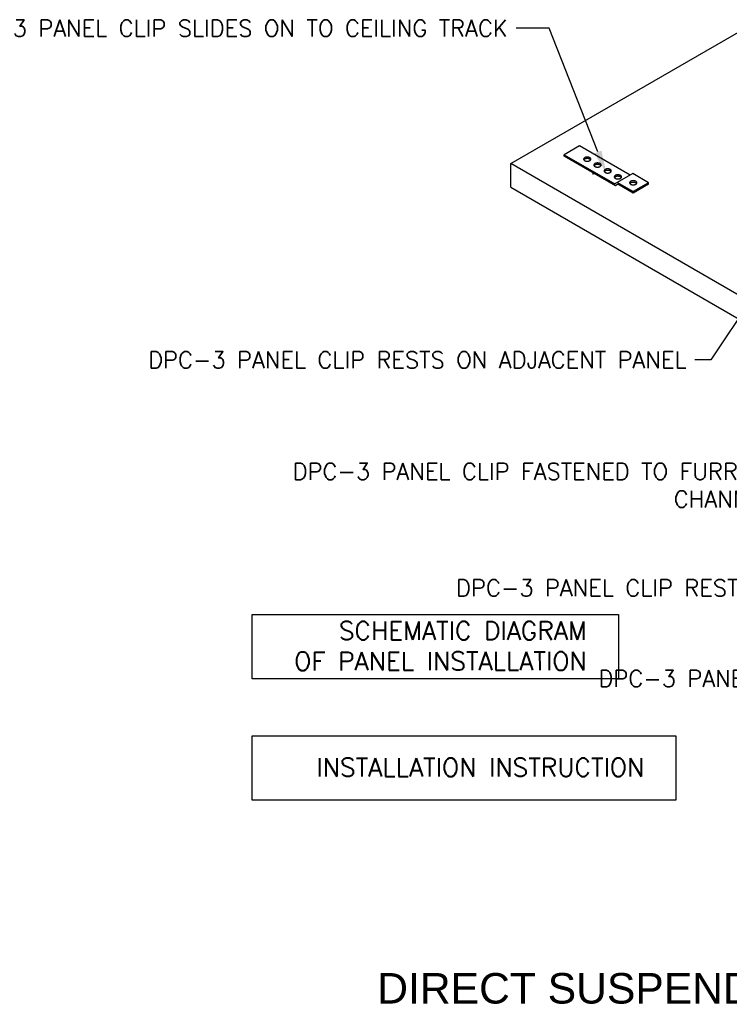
# Model space of a CAD drawing. Header units: inches. Extents: x 31 to 585, y 3457 to 3603.
# Tile 15 of 24: x 208 to 258, y 3532 to 3601. Entities that reach past the tile are written whole.
import ezdxf
from ezdxf import colors
from ezdxf.entities.mleader import LeaderData, LeaderLine
from ezdxf.math import Vec2, Vec3

# ---------------------------------------------------------------- set-up
doc = ezdxf.new("R2010")
doc.units = ezdxf.units.IN
doc.header["$MEASUREMENT"] = 0
for name, color, linetype in [('1-MOUNT', 155, 'Continuous'), ('1-PANEL', 6, 'Continuous'), ('1-TEXT', 2, 'Continuous')]:
    doc.layers.add(name, color=color, linetype=linetype)
doc.styles.add('GEN NOTES', font='ARIALUNI.TTF')
doc.styles.add('ROMANS', font='romans.shx')
doc.styles.add('TEXT', font='romans.shx')

msp = doc.modelspace()

# ---------------------------------------------------------------- linework, layer by layer
at = {"layer": '1-MOUNT'}
for p, q in [((247.15807, 3591.83434), (246.09829, 3591.2221)), ((250.65423, 3589.81427), (247.15807, 3591.83434)), ((246.09829, 3591.12011), (246.09829, 3591.2221)), ((246.09829, 3591.2221), (249.59446, 3589.20204)), ((249.63096, 3589.07887), (246.09829, 3591.12011)), ((248.09297, 3589.85299), (248.09297, 3589.95498)), ((250.83153, 3589.91619), (249.59446, 3589.20204)), ((249.77113, 3589.30403), (250.86741, 3588.67062)), ((251.92719, 3589.28285), (250.83153, 3589.91619)), ((251.92719, 3589.28285), (250.86741, 3588.67062)), ((251.92719, 3589.18086), (251.92719, 3589.28285)), ((249.80764, 3589.18086), (249.63096, 3589.07887)), ((250.86741, 3588.56863), (249.80764, 3589.18086)), ((251.92719, 3589.18086), (250.86741, 3588.56863)), ((250.86741, 3588.67062), (250.86741, 3588.56863))]:
    msp.add_line(p, q, dxfattribs=at)
for points in [[(247.80569, 3590.7885), (247.82687, 3590.79574), (247.84638, 3590.80438), (247.86449, 3590.81386), (247.88121, 3590.82444), (247.8957, 3590.83559), (247.90824, 3590.84785), (247.91883, 3590.86067), (247.92691, 3590.87405), (247.93304, 3590.8877), (247.93666, 3590.90164), (247.93778, 3590.91585), (247.93666, 3590.93006), (247.93304, 3590.94399), (247.92691, 3590.95765), (247.91883, 3590.97102), (247.90824, 3590.98384), (247.8957, 3590.9961), (247.88121, 3591.00753), (247.86449, 3591.01784), (247.84638, 3591.02731), (247.82687, 3591.03595), (247.80569, 3591.0432), (247.78368, 3591.04933), (247.76055, 3591.05407), (247.73658, 3591.05741), (247.71234, 3591.05964), (247.68809, 3591.0602), (247.66357, 3591.05964), (247.63933, 3591.05741), (247.61536, 3591.05407), (247.59251, 3591.04933), (247.57022, 3591.0432), (247.54932, 3591.03595), (247.52953, 3591.02731), (247.51142, 3591.01784), (247.49498, 3591.00753), (247.48021, 3590.9961), (247.46767, 3590.98384), (247.45708, 3590.97102), (247.449, 3590.95765), (247.44287, 3590.94399), (247.43952, 3590.93006), (247.43813, 3590.91585), (247.43952, 3590.90164), (247.44287, 3590.8877), (247.449, 3590.87405), (247.45708, 3590.86067), (247.46767, 3590.84785), (247.48021, 3590.83559), (247.49498, 3590.82444), (247.51142, 3590.81386), (247.52953, 3590.80438), (247.54932, 3590.79574), (247.57022, 3590.7885), (247.59251, 3590.78264), (247.61536, 3590.77763), (247.63933, 3590.77428), (247.66357, 3590.77233), (247.68809, 3590.7715), (247.71234, 3590.77233), (247.73658, 3590.77428), (247.76055, 3590.77763), (247.78368, 3590.78264)], [(248.29893, 3590.64108), (248.27664, 3590.63495), (248.25574, 3590.62771), (248.23595, 3590.61935), (248.21784, 3590.60959), (248.2014, 3590.59928), (248.18691, 3590.58786), (248.17409, 3590.57559), (248.16378, 3590.56278), (248.15542, 3590.54968), (248.14957, 3590.53574), (248.14594, 3590.52181), (248.14483, 3590.5076), (248.14594, 3590.49339), (248.14957, 3590.47945), (248.15542, 3590.4658), (248.16378, 3590.45242), (248.17409, 3590.4396), (248.18691, 3590.42734), (248.2014, 3590.4162), (248.21784, 3590.40561), (248.23595, 3590.39613), (248.25574, 3590.38777), (248.27664, 3590.38025), (248.29893, 3590.3744), (248.32206, 3590.36966), (248.34575, 3590.36604), (248.36999, 3590.36409), (248.39452, 3590.36325), (248.41904, 3590.36409), (248.44328, 3590.36604), (248.46697, 3590.36966), (248.4901, 3590.3744), (248.51239, 3590.38025), (248.53329, 3590.38777), (248.55308, 3590.39613), (248.57119, 3590.40561), (248.58763, 3590.4162), (248.60212, 3590.42734), (248.61494, 3590.4396), (248.62525, 3590.45242), (248.63361, 3590.4658), (248.63946, 3590.47945), (248.64309, 3590.49339), (248.6442, 3590.5076), (248.64309, 3590.52181), (248.63946, 3590.53574), (248.63361, 3590.54968), (248.62525, 3590.56278), (248.61494, 3590.57559), (248.60212, 3590.58786), (248.58763, 3590.59928), (248.57119, 3590.60959), (248.55308, 3590.61935), (248.53329, 3590.62771), (248.51239, 3590.63495), (248.4901, 3590.64108), (248.46697, 3590.64582), (248.44328, 3590.64916), (248.41904, 3590.65139), (248.39452, 3590.65195), (248.36999, 3590.65139), (248.34575, 3590.64916), (248.32206, 3590.64582)], [(248.92454, 3590.20162), (248.90782, 3590.19103), (248.89333, 3590.17961), (248.88079, 3590.16735), (248.8702, 3590.15453), (248.86212, 3590.14143), (248.85599, 3590.1275), (248.85237, 3590.11356), (248.85125, 3590.09935), (248.85237, 3590.08542), (248.85599, 3590.07121), (248.86212, 3590.05755), (248.8702, 3590.04417), (248.88079, 3590.03136), (248.89333, 3590.01937), (248.90782, 3590.00795), (248.92454, 3589.99736), (248.94266, 3589.98788), (248.96216, 3589.97952), (248.98334, 3589.97228), (249.00536, 3589.96615), (249.02848, 3589.96141), (249.05245, 3589.95779), (249.07669, 3589.95584), (249.10094, 3589.955), (249.12546, 3589.95584), (249.14971, 3589.95779), (249.17367, 3589.96141), (249.19652, 3589.96615), (249.21881, 3589.97228), (249.23971, 3589.97952), (249.2595, 3589.98788), (249.27761, 3589.99736), (249.29406, 3590.00795), (249.30882, 3590.01937), (249.32136, 3590.03136), (249.33195, 3590.04417), (249.34004, 3590.05755), (249.34617, 3590.07121), (249.34979, 3590.08542), (249.3509, 3590.09935), (249.34979, 3590.11356), (249.34617, 3590.1275), (249.34004, 3590.14143), (249.33195, 3590.15453), (249.32136, 3590.16735), (249.30882, 3590.17961), (249.29406, 3590.19103), (249.27761, 3590.20162), (249.2595, 3590.2111), (249.23971, 3590.21946), (249.21881, 3590.2267), (249.19652, 3590.23283), (249.17367, 3590.23757), (249.14971, 3590.24091), (249.12546, 3590.24314), (249.10094, 3590.2437), (249.07669, 3590.24314), (249.05245, 3590.24091), (249.02848, 3590.23757), (249.00536, 3590.23283), (248.98334, 3590.2267), (248.96216, 3590.21946), (248.94266, 3590.2111)], [(249.68976, 3589.81845), (249.66886, 3589.81121), (249.64908, 3589.80285), (249.63096, 3589.79337), (249.61452, 3589.78278), (249.60003, 3589.77136), (249.58721, 3589.75938), (249.5769, 3589.74656), (249.56854, 3589.73318), (249.56269, 3589.71925), (249.55907, 3589.70531), (249.55767, 3589.6911), (249.55907, 3589.67717), (249.56269, 3589.66296), (249.56854, 3589.6493), (249.5769, 3589.63593), (249.58721, 3589.62311), (249.60003, 3589.61113), (249.61452, 3589.5997), (249.63096, 3589.58911), (249.64908, 3589.57964), (249.66886, 3589.57128), (249.68976, 3589.56403), (249.71206, 3589.5579), (249.73519, 3589.55316), (249.75887, 3589.54954), (249.78312, 3589.54759), (249.80764, 3589.54675), (249.83216, 3589.54759), (249.85641, 3589.54954), (249.88009, 3589.55316), (249.90322, 3589.5579), (249.92524, 3589.56403), (249.94642, 3589.57128), (249.9662, 3589.57964), (249.98432, 3589.58911), (250.00076, 3589.5997), (250.01525, 3589.61113), (250.02779, 3589.62311), (250.03838, 3589.63593), (250.04674, 3589.6493), (250.05259, 3589.66296), (250.05621, 3589.67717), (250.05733, 3589.6911), (250.05621, 3589.70531), (250.05259, 3589.71925), (250.04674, 3589.73318), (250.03838, 3589.74656), (250.02779, 3589.75938), (250.01525, 3589.77136), (250.00076, 3589.78278), (249.98432, 3589.79337), (249.9662, 3589.80285), (249.94642, 3589.81121), (249.92524, 3589.81845), (249.90322, 3589.82458), (249.88009, 3589.82932), (249.85641, 3589.83267), (249.83216, 3589.8349), (249.80764, 3589.83545), (249.78312, 3589.8349), (249.75887, 3589.83267), (249.73519, 3589.82932), (249.71206, 3589.82458)], [(250.72864, 3589.40296), (250.70885, 3589.3946), (250.69074, 3589.38513), (250.6743, 3589.37454), (250.65981, 3589.36311), (250.64699, 3589.35113), (250.63668, 3589.33831), (250.62832, 3589.32493), (250.62246, 3589.311), (250.61884, 3589.29707), (250.61773, 3589.28285), (250.61884, 3589.26892), (250.62246, 3589.25471), (250.62832, 3589.24105), (250.63668, 3589.22768), (250.64699, 3589.21486), (250.65981, 3589.20288), (250.6743, 3589.19145), (250.69074, 3589.18086), (250.70885, 3589.17139), (250.72864, 3589.16303), (250.74954, 3589.15578), (250.77183, 3589.14965), (250.79496, 3589.14491), (250.81865, 3589.14129), (250.84289, 3589.13934), (250.86741, 3589.13878), (250.89194, 3589.13934), (250.91618, 3589.14129), (250.93987, 3589.14491), (250.963, 3589.14965), (250.98529, 3589.15578), (251.00619, 3589.16303), (251.02598, 3589.17139), (251.04409, 3589.18086), (251.06053, 3589.19145), (251.07502, 3589.20288), (251.08784, 3589.21486), (251.09815, 3589.22768), (251.10651, 3589.24105), (251.11236, 3589.25471), (251.11599, 3589.26892), (251.1171, 3589.28285), (251.11599, 3589.29707), (251.11236, 3589.311), (251.10651, 3589.32493), (251.09815, 3589.33831), (251.08784, 3589.35113), (251.07502, 3589.36311), (251.06053, 3589.37454), (251.04409, 3589.38513), (251.02598, 3589.3946), (251.00619, 3589.40296), (250.98529, 3589.41021), (250.963, 3589.41634), (250.93987, 3589.42107), (250.91618, 3589.42442), (250.89194, 3589.42665), (250.86741, 3589.4272), (250.84289, 3589.42665), (250.81865, 3589.42442), (250.79496, 3589.42107), (250.77183, 3589.41634), (250.74954, 3589.41021)]]:
    msp.add_lwpolyline(points, close=True, dxfattribs=at)
for points in [[(247.92136, 3590.86485), (247.91883, 3590.86903), (247.90824, 3590.88185), (247.8957, 3590.89411), (247.88121, 3590.90526), (247.86449, 3590.91585), (247.84638, 3590.92532), (247.82687, 3590.93396), (247.80569, 3590.94121), (247.78368, 3590.94706), (247.76055, 3590.9518), (247.73658, 3590.95542), (247.71234, 3590.95737), (247.68809, 3590.95821), (247.66357, 3590.95737), (247.63933, 3590.95542), (247.61536, 3590.9518), (247.59251, 3590.94706), (247.57022, 3590.94121), (247.54932, 3590.93396), (247.52953, 3590.92532), (247.51142, 3590.91585), (247.49498, 3590.90526), (247.48021, 3590.89411), (247.46767, 3590.88185), (247.45708, 3590.86903), (247.45455, 3590.86485)], [(248.62786, 3590.4566), (248.62525, 3590.46078), (248.61494, 3590.4736), (248.60212, 3590.48586), (248.58763, 3590.49729), (248.57119, 3590.5076), (248.55308, 3590.51707), (248.53329, 3590.52571), (248.51239, 3590.53296), (248.4901, 3590.53881), (248.46697, 3590.54383), (248.44328, 3590.54717), (248.41904, 3590.54912), (248.39452, 3590.54996), (248.36999, 3590.54912), (248.34575, 3590.54717), (248.32206, 3590.54383), (248.29893, 3590.53881), (248.27664, 3590.53296), (248.25574, 3590.52571), (248.23595, 3590.51707), (248.21784, 3590.5076), (248.2014, 3590.49729), (248.18691, 3590.48586), (248.17409, 3590.4736), (248.16378, 3590.46078), (248.16117, 3590.4566)], [(249.33448, 3590.04835), (249.33195, 3590.05254), (249.32136, 3590.06535), (249.30882, 3590.07762), (249.29406, 3590.08904), (249.27761, 3590.09935), (249.2595, 3590.10883), (249.23971, 3590.11746), (249.21881, 3590.12471), (249.19652, 3590.13084), (249.17367, 3590.13558), (249.14971, 3590.13892), (249.12546, 3590.14087), (249.10094, 3590.14171), (249.07669, 3590.14087), (249.05245, 3590.13892), (249.02848, 3590.13558), (249.00536, 3590.13084), (248.98334, 3590.12471), (248.96216, 3590.11746), (248.94266, 3590.10883), (248.92454, 3590.09935), (248.90782, 3590.08904), (248.89333, 3590.07762), (248.88079, 3590.06535), (248.8702, 3590.05254), (248.86768, 3590.04835)], [(250.04099, 3589.64011), (250.03838, 3589.64429), (250.02779, 3589.65711), (250.01525, 3589.66937), (250.00076, 3589.68079), (249.98432, 3589.6911), (249.9662, 3589.70058), (249.94642, 3589.70922), (249.92524, 3589.71646), (249.90322, 3589.72259), (249.88009, 3589.72733), (249.85641, 3589.73067), (249.83216, 3589.7329), (249.80764, 3589.73346), (249.78312, 3589.7329), (249.75887, 3589.73067), (249.73519, 3589.72733), (249.71206, 3589.72259), (249.68976, 3589.71646), (249.66886, 3589.70922), (249.64908, 3589.70058), (249.63096, 3589.6911), (249.61452, 3589.68079), (249.60003, 3589.66937), (249.58721, 3589.65711), (249.5769, 3589.64429), (249.57429, 3589.64011)], [(250.63404, 3589.2319), (250.63668, 3589.23604), (250.64699, 3589.24886), (250.65981, 3589.26112), (250.6743, 3589.27254), (250.69074, 3589.28285), (250.70885, 3589.29261), (250.72864, 3589.30097), (250.74954, 3589.30821), (250.77183, 3589.31434), (250.79496, 3589.31908), (250.81865, 3589.32243), (250.84289, 3589.32465), (250.86741, 3589.32521), (250.89194, 3589.32465), (250.91618, 3589.32243), (250.93987, 3589.31908), (250.963, 3589.31434), (250.98529, 3589.30821), (251.00619, 3589.30097), (251.02598, 3589.29261), (251.04409, 3589.28285), (251.06053, 3589.27254), (251.07502, 3589.26112), (251.08784, 3589.24886), (251.09815, 3589.23604), (251.10079, 3589.2319)]]:
    msp.add_lwpolyline(points, dxfattribs=at)
at = {"layer": '1-PANEL'}
for p, q in [((242.39655, 3590.61001), (259.3525, 3600.40755)), ((259.3525, 3580.81247), (242.39655, 3590.61001)), ((242.39655, 3588.97799), (242.39655, 3590.61001)), ((242.39655, 3588.97799), (259.3525, 3579.18045))]:
    msp.add_line(p, q, dxfattribs=at)
at = {"layer": '1-TEXT', "color": 4}
for points in [[(224.52641, 3559.43558), (249.84118, 3559.43558), (249.84118, 3554.97528), (224.52641, 3554.97528)], [(224.52641, 3551.03566), (253.82454, 3551.03566), (253.82454, 3546.57536), (224.52641, 3546.57536)]]:
    msp.add_lwpolyline(points, close=True, dxfattribs=at)

# ---------------------------------------------------------------- texts
at = {"layer": '1-TEXT', "insert": (247.65196, 3557.25769), "char_height": 1.265625, "width": 27, "attachment_point": 6, "rotation": 0.0203049, "style": 'ROMANS'}
msp.add_mtext('SCHEMATIC DIAGRAM\\POF PANEL INSTALLATION', dxfattribs=at)
at = {"layer": '1-TEXT'}
for s, insert, char_height, width, attachment_point, style in [('INSTALLATION INSTRUCTION', (251.63532, 3548.85776), 1.265625, 27, 6, 'ROMANS'), ('\\pi0.14328;DIRECT SUSPENDED - IMPERIAL', (233.02613, 3533.5591), 2.109375, 46.4539595, 4, 'GEN NOTES')]:
    msp.add_mtext(s, dxfattribs=dict(at, insert=insert, char_height=char_height, width=width, attachment_point=attachment_point, style=style))

# ---------------------------------------------------------------- leaders
ml = msp.add_multileader_mtext('Standard', dxfattribs=at)
ml.set_content('DPC-3 PANEL CLIP SLIDES ON TO CEILING TRACK', color=256, style='TEXT')
ml.set_leader_properties(color=4, linetype='ByLayer', lineweight=-1)
ml.build(insert=Vec2(0, 0))
ml.multileader.update_dxf_attribs({"dogleg_length": 0.36, "arrow_head_size": 1.59375, "scale": 8.5})
ctx = ml.context
ctx.base_point, ctx.scale, ctx.char_height, ctx.arrow_head_size, ctx.landing_gap_size, ctx.plane_origin = Vec3(217.90526, 3599.96764), 8.5, 1.1475, 1.59375, 0.57375, Vec3(245.06276, 3597.08074)
ctx.text_align_type = 2
notes = []
notes.append((ctx, [(0, (1, 1, 0), (245.06276, 3599.96764), (-1, 0), 2.295, [(0, [(249.01181, 3589.92995)], 0, [])])]))
ctx.mtext.insert, ctx.mtext.width, ctx.mtext.alignment, ctx.mtext.flow_direction = Vec3(242.19401, 3600.54139), 24.880614, 3, 5
ml = msp.add_multileader_mtext('Standard', dxfattribs=at)
ml.set_content('DPC-3 PANEL CLIP RESTS ON ADJACENT PANEL', color=256, style='TEXT')
ml.set_leader_properties(color=4, linetype='ByLayer', lineweight=-1)
ml.build(insert=Vec2(0, 0))
ml.multileader.update_dxf_attribs({"dogleg_length": 0.36, "arrow_head_size": 1.59375, "scale": 8.5})
ctx = ml.context
ctx.base_point, ctx.scale, ctx.char_height, ctx.arrow_head_size, ctx.landing_gap_size, ctx.plane_origin = Vec3(230.76111, 3577.03185), 8.5, 1.1475, 1.59375, 0.57375, Vec3(252.83635, 3574.14496)
ctx.text_align_type = 2
notes.append((ctx, [(0, (1, 1, 0), (256.222, 3577.03185), (-1, 0), 1.09017, [(0, [(261.23453, 3584.55078)], 0, [])])]))
ctx.mtext.insert, ctx.mtext.width, ctx.mtext.alignment, ctx.mtext.flow_direction = Vec3(254.55808, 3577.6056), 24.880614, 3, 5
ml = msp.add_multileader_mtext('Standard', dxfattribs=at)
ml.set_content('DPC-3 PANEL CLIP FASTENED TO FURRING\\PCHANNEL', color=256, style='TEXT')
ml.set_leader_properties(color=4, linetype='ByLayer', lineweight=-1)
ml.build(insert=Vec2(0, 0))
ml.multileader.update_dxf_attribs({"dogleg_length": 0.36, "arrow_head_size": 1.59375, "scale": 8.5})
ctx = ml.context
ctx.base_point, ctx.scale, ctx.char_height, ctx.arrow_head_size, ctx.landing_gap_size, ctx.plane_origin = Vec3(240.41992, 3569.31851), 8.5, 1.1475, 1.59375, 0.57375, Vec3(263.4792, 3566.43162)
ctx.text_align_type = 2
notes.append((ctx, [(0, (1, 1, 0), (262.49821, 3569.31851), (-1, 0), 1.31401, [(0, [(267.38078, 3577.74651)], 0, [])])]))
ctx.mtext.insert, ctx.mtext.width, ctx.mtext.alignment, ctx.mtext.flow_direction = Vec3(260.61045, 3569.89226), 24.880614, 3, 5
ml = msp.add_multileader_mtext('Standard', dxfattribs=at)
ml.set_content('DPC-3 PANEL CLIP RESTS ON ADJACENT PANEL', color=256, style='TEXT')
ml.set_leader_properties(color=4, linetype='ByLayer', lineweight=-1)
ml.build(insert=Vec2(0, 0))
ml.multileader.update_dxf_attribs({"dogleg_length": 0.36, "arrow_head_size": 1.59375, "scale": 8.5})
ctx = ml.context
ctx.base_point, ctx.scale, ctx.char_height, ctx.arrow_head_size, ctx.landing_gap_size, ctx.plane_origin = Vec3(252.05005, 3561.26295), 8.5, 1.1475, 1.59375, 0.57375, Vec3(280.52326, 3558.37606)
ctx.text_align_type = 2
notes.append((ctx, [(0, (1, 1, 0), (278.22826, 3561.26295), (-1, 0), 1.80749, [(0, [(283.33477, 3570.21626)], 0, [])])]))
ctx.mtext.insert, ctx.mtext.width, ctx.mtext.alignment, ctx.mtext.flow_direction = Vec3(275.84701, 3561.8367), 24.880614, 3, 5
ml = msp.add_multileader_mtext('Standard', dxfattribs=at)
ml.set_content('DPC-3 PANEL CLIP FASTENED TO BLOCKING', color=256, style='TEXT')
ml.set_leader_properties(color=4, linetype='ByLayer', lineweight=-1)
ml.build(insert=Vec2(0, 0))
ml.multileader.update_dxf_attribs({"dogleg_length": 0.36, "arrow_head_size": 1.59375, "scale": 8.5})
ctx = ml.context
ctx.base_point, ctx.scale, ctx.char_height, ctx.arrow_head_size, ctx.landing_gap_size, ctx.plane_origin = Vec3(261.46083, 3554.99325), 8.5, 1.1475, 1.59375, 0.57375, Vec3(285.61297, 3552.10636)
ctx.text_align_type = 2
notes.append((ctx, [(0, (1, 1, 0), (284.63198, 3554.99325), (-1, 0), 1.31401, [(0, [(289.51509, 3563.42362)], 0, [])])]))
ctx.mtext.insert, ctx.mtext.width, ctx.mtext.alignment, ctx.mtext.flow_direction = Vec3(282.74422, 3555.567), 24.880614, 3, 5
ml = msp.add_multileader_mtext('Standard', dxfattribs=at)
ml.set_content('DPC-3 PANEL CLIP FASTENED CEILING \\PTRACK', color=256, style='TEXT')
ml.set_leader_properties(color=4, linetype='ByLayer', lineweight=-1)
ml.build(insert=Vec2(0, 0))
ml.multileader.update_dxf_attribs({"dogleg_length": 0.36, "arrow_head_size": 1.59375, "scale": 8.5})
ctx = ml.context
ctx.base_point, ctx.scale, ctx.char_height, ctx.arrow_head_size, ctx.landing_gap_size, ctx.plane_origin = Vec3(277.26172, 3547.97757), 8.5, 1.1475, 1.59375, 0.57375, Vec3(297.53422, 3545.09068)
ctx.text_align_type = 2
notes.append((ctx, [(0, (1, 1, 0), (296.55323, 3547.97757), (-1, 0), 1.31401, [(0, [(301.47624, 3556.47911)], 0, [])])]))
ctx.mtext.insert, ctx.mtext.width, ctx.mtext.alignment, ctx.mtext.flow_direction = Vec3(294.66547, 3548.55132), 24.880614, 3, 5
for ctx, leaders in notes:
    for number, flags, end, landing, length, lines in leaders:
        leader = LeaderData()
        leader.index, (leader.has_last_leader_line, leader.has_dogleg_vector, leader.attachment_direction) = number, flags
        leader.last_leader_point, leader.dogleg_vector, leader.dogleg_length = Vec3(end), Vec3(landing), length
        for number, points, colour, breaks in lines:
            line = LeaderLine()
            line.index, line.vertices, line.color, line.breaks = number, Vec3.list(points), colors.encode_raw_color(colour), breaks
            leader.lines.append(line)
        ctx.leaders.append(leader)

doc.saveas('drawing.dxf')
